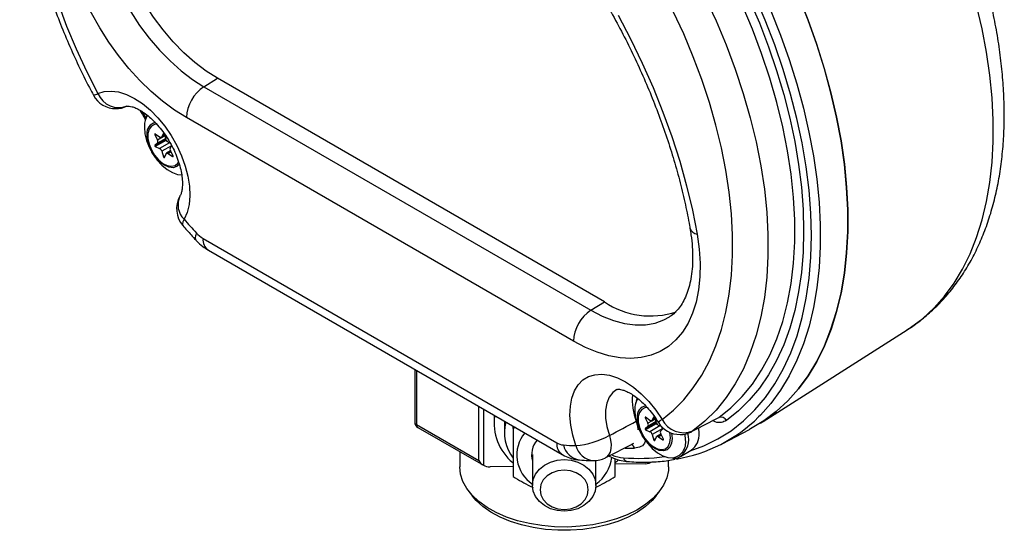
# Model space of a CAD drawing. Header units: inches. Extents: x 0.2 to 18.6, y -4.5 to 19.2.
# Tile 9 of 12: x 13.7 to 18.5, y 11.4 to 13.9. Entities that reach past the tile are written whole.
import ezdxf

# ---------------------------------------------------------------- set-up
doc = ezdxf.new("R2010")
doc.units = ezdxf.units.IN
doc.header["$MEASUREMENT"] = 0

msp = doc.modelspace()

# ---------------------------------------------------------------- linework, layer by layer
at = {"color": 7, "linetype": 'Continuous', "lineweight": 25}
for p, q in [((14.6141, 13.5968), (14.6808, 13.6381)), ((16.5785, 12.5425), (14.6808, 13.6381)), ((14.6141, 13.5968), (16.5118, 12.5013)), ((14.3121, 13.4725), (14.3292, 13.4445)), ((16.4265, 12.3501), (14.5288, 13.4456)), ((14.3776, 13.3641), (14.3744, 13.3622)), ((14.3744, 13.3622), (14.3873, 13.3352)), ((14.4256, 13.3379), (14.3744, 13.3083)), ((14.3974, 13.3497), (14.3763, 13.365)), ((14.4276, 13.3328), (14.3763, 13.3032)), ((14.4237, 13.3563), (14.3873, 13.3352)), ((14.4275, 13.3436), (14.3873, 13.3204)), ((14.4063, 13.3481), (14.4233, 13.3579)), ((14.4155, 13.3658), (14.4086, 13.3507)), ((14.4229, 13.359), (14.4086, 13.3507)), ((14.4174, 13.3669), (14.4155, 13.3658)), ((14.4289, 13.339), (14.422, 13.362)), ((14.4285, 13.3405), (14.4256, 13.3379)), ((14.4276, 13.3328), (14.4336, 13.3302)), ((14.4492, 13.3212), (14.4401, 13.3251)), ((14.3873, 13.3204), (14.3744, 13.3083)), ((14.3763, 13.3032), (14.3974, 13.2941)), ((14.4464, 13.3224), (14.3974, 13.2941)), ((14.4564, 13.3079), (14.4086, 13.2803)), ((14.4086, 13.2803), (14.4168, 13.2529)), ((14.451, 13.2825), (14.4312, 13.2712)), ((14.4535, 13.2773), (14.4401, 13.2695)), ((14.4502, 13.2989), (14.4575, 13.3057)), ((14.4631, 13.257), (14.4502, 13.284)), ((14.4235, 13.2568), (14.4168, 13.2529)), ((14.4207, 13.2506), (14.4289, 13.2685)), ((14.4401, 13.2695), (14.4612, 13.2542)), ((14.4636, 13.2556), (14.4612, 13.2542)), ((14.6106, 12.8533), (16.3447, 11.8522)), ((14.6365, 12.7961), (16.3706, 11.795)), ((16.5118, 12.5013), (16.5785, 12.5425)), ((17.3569, 11.957), (18.0632, 12.4061)), ((18.0612, 12.4048), (18.0632, 12.4061)), ((15.648, 12.2121), (15.648, 11.9541)), ((15.6572, 12.2068), (15.6572, 11.9413)), ((15.9628, 11.7649), (15.9628, 12.0304)), ((15.9849, 12.0176), (15.9849, 11.7415)), ((16.037, 11.9876), (16.037, 11.9831)), ((16.037, 11.9831), (16.037, 11.9456)), ((16.7817, 11.9762), (16.7785, 11.9743)), ((16.7785, 11.9743), (16.7914, 11.9473)), ((16.8016, 11.9618), (16.7805, 11.9771)), ((16.8197, 11.9779), (16.8127, 11.9628)), ((16.8215, 11.979), (16.8197, 11.9779)), ((16.8331, 11.9511), (16.8262, 11.9741)), ((15.6572, 11.9413), (15.9628, 11.7649)), ((15.6637, 11.927), (15.9849, 11.7415)), ((16.0884, 11.9579), (16.088, 11.9456)), ((16.088, 11.9456), (16.088, 11.9006)), ((16.131, 11.9217), (16.131, 11.9333)), ((16.143, 11.9264), (16.131, 11.9217)), ((16.8298, 11.95), (16.7785, 11.9204)), ((16.7914, 11.9325), (16.7785, 11.9204)), ((16.8317, 11.9449), (16.7805, 11.9153)), ((16.8279, 11.9684), (16.7914, 11.9473)), ((16.8317, 11.9557), (16.7914, 11.9325)), ((16.8505, 11.9345), (16.8016, 11.9062)), ((16.8104, 11.9602), (16.8274, 11.97)), ((16.8271, 11.9711), (16.8127, 11.9628)), ((16.8326, 11.9526), (16.8298, 11.95)), ((16.8317, 11.9449), (16.8378, 11.9423)), ((16.8589, 11.9309), (16.8442, 11.9372)), ((16.7805, 11.9153), (16.8016, 11.9062)), ((16.864, 11.922), (16.8127, 11.8924)), ((16.8127, 11.8924), (16.821, 11.865)), ((16.8249, 11.8627), (16.8331, 11.8806)), ((16.8551, 11.8947), (16.8354, 11.8833)), ((16.8576, 11.8894), (16.8442, 11.8816)), ((16.8442, 11.8816), (16.8653, 11.8663)), ((16.8544, 11.911), (16.8672, 11.923)), ((16.8673, 11.8691), (16.8544, 11.8961)), ((16.864, 11.922), (16.8645, 11.9204)), ((16.9079, 11.8994), (16.9106, 11.8733)), ((16.976, 11.8664), (16.9738, 11.8949)), ((17.0121, 11.9098), (17.0065, 11.9064)), ((17.0421, 11.8993), (17.0406, 11.9232)), ((17.1551, 11.847), (17.289, 11.9168)), ((16.585, 11.7791), (16.7201, 11.8477)), ((16.7182, 11.8485), (16.7233, 11.8502)), ((16.8277, 11.8689), (16.821, 11.865)), ((16.8677, 11.8677), (16.8653, 11.8663)), ((15.8692, 11.8084), (15.8692, 11.7344)), ((16.2255, 11.7949), (16.2255, 11.6433)), ((16.9515, 11.7853), (17.0043, 11.8157)), ((16.1309, 11.7364), (16.0177, 11.7341)), ((16.5365, 11.6433), (16.5365, 11.7649)), ((16.585, 11.7791), (16.5832, 11.7781)), ((16.7799, 11.7495), (16.631, 11.7465)), ((16.8928, 11.7344), (16.8928, 11.7652)), ((15.9137, 11.6138), (15.9317, 11.5906)), ((16.8302, 11.5906), (16.8482, 11.6138))]:
    msp.add_line(p, q, dxfattribs=at)
at = {"color": 7, "linetype": 'Continuous', "lineweight": 25, "flags": 128}
for points in [[(14.0948, 15.6714), (14.0393, 15.6264), (13.9881, 15.5751), (13.9414, 15.5175), (13.8994, 15.4541), (13.8623, 15.3849), (13.8303, 15.3103), (13.8033, 15.2306), (13.7817, 15.146), (13.7653, 15.057), (13.7544, 14.9639), (13.7489, 14.8671), (13.7489, 14.7669), (13.7544, 14.6637), (13.7653, 14.558), (13.7816, 14.4502), (13.8033, 14.3406), (13.8302, 14.2298), (13.8622, 14.1182), (13.8993, 14.0062), (13.9413, 13.8942), (13.9879, 13.7828), (14.0391, 13.6723), (14.0946, 13.5633)], [(14.6808, 13.6381), (14.6251, 13.6736), (14.5699, 13.7156), (14.516, 13.7635), (14.4639, 13.8168), (14.4142, 13.8749), (14.3675, 13.9372), (14.3243, 14.003), (14.285, 14.0715), (14.25, 14.1419), (14.2199, 14.2136), (14.1949, 14.2857), (14.1752, 14.3574), (14.1612, 14.4279), (14.1529, 14.4965), (14.1505, 14.5623), (14.154, 14.6246), (14.1633, 14.6829)], [(14.5288, 13.4456), (14.4704, 13.4825), (14.4124, 13.5255), (14.3555, 13.5741), (14.3002, 13.6279), (14.2469, 13.6865), (14.196, 13.7493), (14.1482, 13.8158), (14.1037, 13.8854), (14.063, 13.9574), (14.0264, 14.0312), (13.9943, 14.1062), (13.9669, 14.1818), (13.9445, 14.2571), (13.9273, 14.3316), (13.9154, 14.4046), (13.909, 14.4755), (13.9081, 14.5436), (13.9127, 14.6083), (13.9228, 14.669)], [(14.0943, 14.6462), (14.0849, 14.5878), (14.0815, 14.5251), (14.0839, 14.459), (14.0922, 14.3902), (14.1063, 14.3194), (14.126, 14.2473), (14.1512, 14.1749), (14.1814, 14.1029), (14.2165, 14.0322), (14.256, 13.9634), (14.2994, 13.8973), (14.3463, 13.8348), (14.3962, 13.7764), (14.4486, 13.7229), (14.5027, 13.6747), (14.5581, 13.6326), (14.6141, 13.5968)], [(17.1389, 11.9754), (17.1987, 12.0233), (17.2538, 12.0781), (17.304, 12.1395), (17.3491, 12.2074), (17.3891, 12.2814), (17.4236, 12.3613), (17.4526, 12.4466), (17.4759, 12.5372), (17.4935, 12.6326), (17.5052, 12.7324), (17.5111, 12.8362), (17.5111, 12.9437), (17.5052, 13.0543), (17.4934, 13.1677), (17.4758, 13.2833), (17.4525, 13.4008), (17.4235, 13.5197), (17.389, 13.6394), (17.349, 13.7595), (17.3038, 13.8795), (17.2536, 13.9989), (17.1985, 14.1173), (17.1387, 14.2342)], [(17.0119, 14.1536), (17.071, 14.0375), (17.1255, 13.9199), (17.1751, 13.8014), (17.2198, 13.6822), (17.2593, 13.563), (17.2934, 13.4442), (17.3221, 13.3263), (17.3451, 13.2097), (17.3625, 13.095), (17.3741, 12.9824), (17.38, 12.8727), (17.38, 12.766), (17.3742, 12.6629), (17.3625, 12.5638), (17.3452, 12.4691), (17.3221, 12.3791), (17.2935, 12.2943), (17.2594, 12.2149), (17.2199, 12.1412), (17.1753, 12.0737), (17.1256, 12.0124), (17.0712, 11.9577), (17.0121, 11.9098)], [(16.8607, 11.9664), (16.9162, 12.0114), (16.9674, 12.0628), (17.014, 12.1204), (17.056, 12.1839), (17.0931, 12.2531), (17.1251, 12.3277), (17.152, 12.4074), (17.1737, 12.492), (17.19, 12.581), (17.2009, 12.6741), (17.2064, 12.7709), (17.2064, 12.8711), (17.2009, 12.9743), (17.19, 13.08), (17.1736, 13.1879), (17.152, 13.2974), (17.125, 13.4082), (17.0929, 13.5199), (17.0559, 13.6319), (17.0139, 13.7438), (16.9672, 13.8553), (16.916, 13.9657), (16.8605, 14.0748)], [(16.9985, 11.8123), (17.066, 11.8371), (17.1348, 11.8707), (17.1996, 11.9112), (17.2601, 11.9587), (17.3162, 12.0128), (17.3676, 12.0735), (17.4141, 12.1404), (17.4555, 12.2134), (17.4917, 12.2921), (17.5226, 12.3763), (17.5481, 12.4656), (17.5679, 12.5598), (17.5821, 12.6584), (17.5907, 12.761), (17.5935, 12.8674), (17.5906, 12.9771), (17.582, 13.0897), (17.5677, 13.2048), (17.5478, 13.3218), (17.5223, 13.4405), (17.4914, 13.5604), (17.4551, 13.6809), (17.4136, 13.8018), (17.367, 13.9224), (17.3156, 14.0424)], [(17.2886, 14.0252), (17.338, 13.9091), (17.3827, 13.7924), (17.4225, 13.6756), (17.4573, 13.559), (17.487, 13.4431), (17.5114, 13.3284), (17.5305, 13.2152), (17.5442, 13.104), (17.5525, 12.9951), (17.5552, 12.8891), (17.5525, 12.7862), (17.5443, 12.6868), (17.5306, 12.5914), (17.5115, 12.5003), (17.4871, 12.4137), (17.4574, 12.3321), (17.4226, 12.2557), (17.3828, 12.1848), (17.3382, 12.1197), (17.2888, 12.0606), (17.2349, 12.0077), (17.1767, 11.9612)], [(17.5288, 14.0445), (17.5762, 13.9251), (17.6189, 13.8053), (17.6565, 13.6857), (17.6891, 13.5666), (17.7164, 13.4484), (17.7383, 13.3317), (17.7549, 13.2167), (17.7659, 13.1039), (17.7715, 12.9938), (17.7715, 12.8866), (17.766, 12.7829), (17.755, 12.6829), (17.7385, 12.5869), (17.7167, 12.4955), (17.6894, 12.4088), (17.657, 12.3272), (17.6194, 12.2509), (17.5768, 12.1803), (17.5294, 12.1156), (17.4773, 12.057), (17.4207, 12.0048), (17.3599, 11.959), (17.295, 11.92), (17.289, 11.9168)], [(17.3433, 11.9484), (17.3595, 11.959), (17.4204, 12.0047), (17.477, 12.0569), (17.5291, 12.1155), (17.5765, 12.1801), (17.6191, 12.2507), (17.6567, 12.3269), (17.6892, 12.4085), (17.7165, 12.4952), (17.7384, 12.5866), (17.7549, 12.6825), (17.766, 12.7825), (17.7715, 12.8862), (17.7715, 12.9934), (17.766, 13.1035), (17.7549, 13.2162), (17.7384, 13.3312), (17.7165, 13.4479), (17.6892, 13.5661), (17.6567, 13.6852), (17.6191, 13.8048), (17.5765, 13.9246), (17.5291, 14.044)], [(17.3942, 13.9685), (17.4416, 13.8494), (17.4841, 13.73), (17.5216, 13.6107), (17.554, 13.4919), (17.5813, 13.3741), (17.6031, 13.2577), (17.6196, 13.1431), (17.6307, 13.0306), (17.6362, 12.9208), (17.6363, 12.814), (17.6308, 12.7105), (17.6198, 12.6108), (17.6034, 12.5152), (17.5815, 12.424), (17.5544, 12.3375), (17.522, 12.2561), (17.4846, 12.1801), (17.4421, 12.1097), (17.3948, 12.0452), (17.3429, 11.9868), (17.3344, 11.9783)], [(18.0632, 12.4061), (18.0791, 12.4165), (18.139, 12.4614), (18.1946, 12.5128), (18.2459, 12.5704), (18.2925, 12.634), (18.3344, 12.7034), (18.3714, 12.7783), (18.4034, 12.8585), (18.4302, 12.9438), (18.4518, 13.0337), (18.468, 13.128), (18.4789, 13.2263), (18.4843, 13.3284), (18.4843, 13.4337), (18.4789, 13.542), (18.468, 13.6529), (18.4518, 13.7659), (18.4302, 13.8808), (18.4034, 13.9969)], [(16.645, 13.9482), (16.7066, 13.8314), (16.764, 13.7129), (16.817, 13.5933), (16.8653, 13.4728), (16.9089, 13.3521), (16.9475, 13.2314), (16.9811, 13.1111), (17.0094, 12.9918), (17.0325, 12.8738)], [(14.0946, 13.5633), (14.1257, 13.5732), (14.1599, 13.5758), (14.1966, 13.571), (14.235, 13.5589), (14.2743, 13.5398), (14.3135, 13.5141), (14.352, 13.4822), (14.3888, 13.4449), (14.4233, 13.403), (14.4546, 13.3574), (14.4821, 13.309), (14.5052, 13.2589), (14.5235, 13.2081), (14.5365, 13.1577), (14.544, 13.1087), (14.5457, 13.0623), (14.5418, 13.0194), (14.5322, 12.9808), (14.5171, 12.9475)], [(14.323, 13.4034), (14.3229, 13.398), (14.3256, 13.3666), (14.3337, 13.3334), (14.3467, 13.2998), (14.3641, 13.2674), (14.3852, 13.2376), (14.4089, 13.2117), (14.4344, 13.1907), (14.4604, 13.1757), (14.4859, 13.1673), (14.5067, 13.1656)], [(14.384, 13.4126), (14.3727, 13.4114), (14.3569, 13.4035), (14.3456, 13.3886), (14.3397, 13.3678), (14.3397, 13.3427), (14.3456, 13.3152), (14.3569, 13.2872), (14.3727, 13.2609), (14.392, 13.2383), (14.4133, 13.2209), (14.435, 13.2101), (14.4554, 13.2067), (14.4732, 13.2109), (14.4869, 13.2224), (14.491, 13.2288)], [(14.3763, 13.365), (14.3757, 13.3654), (14.3751, 13.3655), (14.3746, 13.3654), (14.3742, 13.365), (14.374, 13.3645), (14.3739, 13.3638), (14.3741, 13.363), (14.3744, 13.3622)], [(14.4086, 13.3507), (14.4078, 13.3494), (14.4067, 13.3484), (14.4055, 13.3477), (14.4041, 13.3474), (14.4025, 13.3475), (14.4009, 13.3479), (14.3992, 13.3486), (14.3974, 13.3497)], [(14.422, 13.362), (14.4215, 13.3634), (14.4207, 13.3646), (14.4198, 13.3657), (14.4187, 13.3664), (14.4177, 13.3668), (14.4168, 13.3669), (14.416, 13.3665), (14.4155, 13.3658)], [(14.4256, 13.3379), (14.4253, 13.3374), (14.4252, 13.3368), (14.4252, 13.336), (14.4255, 13.3352), (14.4259, 13.3345), (14.4264, 13.3338), (14.427, 13.3332), (14.4276, 13.3328)], [(14.4943, 13.2173), (14.4813, 13.2056), (14.4635, 13.2001), (14.4428, 13.2022), (14.4206, 13.2116), (14.3984, 13.2278), (14.3777, 13.2497), (14.36, 13.2757), (14.359, 13.2774)], [(14.3744, 13.3083), (14.3741, 13.3078), (14.3739, 13.3072), (14.374, 13.3064), (14.3742, 13.3056), (14.3746, 13.3049), (14.3751, 13.3042), (14.3757, 13.3036), (14.3763, 13.3032)], [(14.4168, 13.2529), (14.4171, 13.2521), (14.4176, 13.2513), (14.4181, 13.2507), (14.4187, 13.2502), (14.4194, 13.25), (14.4199, 13.25), (14.4204, 13.2502), (14.4207, 13.2506)], [(14.4289, 13.2685), (14.4297, 13.2699), (14.4308, 13.2709), (14.432, 13.2715), (14.4334, 13.2718), (14.435, 13.2718), (14.4366, 13.2714), (14.4383, 13.2706), (14.4401, 13.2695)], [(14.4612, 13.2542), (14.4618, 13.2539), (14.4624, 13.2538), (14.4629, 13.2539), (14.4633, 13.2542), (14.4635, 13.2548), (14.4636, 13.2554), (14.4634, 13.2562), (14.4631, 13.257)], [(14.5171, 12.9475), (14.5113, 12.9353), (14.509, 12.9253), (14.5101, 12.9181), (14.5114, 12.9163)], [(14.5781, 12.8798), (14.573, 12.8667), (14.5714, 12.856), (14.5733, 12.848), (14.5749, 12.8458)], [(17.0325, 12.8738), (17.0426, 12.8014), (17.0472, 12.7314), (17.0463, 12.6644), (17.0398, 12.6009), (17.028, 12.5416), (17.0108, 12.487), (16.9884, 12.4375), (16.961, 12.3936), (16.9289, 12.3557), (16.8923, 12.324), (16.8516, 12.299), (16.8071, 12.2808), (16.7592, 12.2696), (16.7084, 12.2655), (16.6551, 12.2685), (16.5997, 12.2785), (16.5429, 12.2956), (16.4849, 12.3195), (16.4265, 12.3501)], [(16.5118, 12.5013), (16.5678, 12.4724), (16.6232, 12.4506), (16.6773, 12.4362), (16.7296, 12.4294), (16.7795, 12.4301), (16.8265, 12.4385), (16.8699, 12.4544), (16.8977, 12.4697)], [(16.4382, 11.8385), (16.4231, 11.8892), (16.4135, 11.9388), (16.4095, 11.9864), (16.4113, 12.0307), (16.4188, 12.0711), (16.4318, 12.1065), (16.45, 12.1362), (16.4732, 12.1596), (16.5007, 12.1762), (16.532, 12.1857), (16.5664, 12.1878), (16.6033, 12.1826), (16.6417, 12.17), (16.681, 12.1504), (16.7203, 12.1242), (16.7586, 12.092), (16.7954, 12.0544), (16.8296, 12.0123), (16.8607, 11.9664)], [(16.6398, 12.113), (16.6194, 12.0983), (16.6018, 12.0754), (16.5898, 12.0462), (16.5838, 12.0116), (16.5839, 11.9728), (16.5902, 11.9311), (16.6024, 11.8879)], [(16.788, 12.0247), (16.7769, 12.0235), (16.761, 12.0156), (16.7497, 12.0007), (16.7439, 11.9799), (16.7439, 11.9548), (16.7497, 11.9273), (16.761, 11.8993), (16.7769, 11.873), (16.7962, 11.8504), (16.8175, 11.833), (16.8391, 11.8222), (16.8596, 11.8188), (16.8774, 11.823), (16.8911, 11.8345), (16.8997, 11.8525), (16.9027, 11.8757), (16.9027, 11.8757)], [(16.7272, 12.0155), (16.7271, 12.0101), (16.7298, 11.9787), (16.7379, 11.9455), (16.7509, 11.9119), (16.7683, 11.8795), (16.7893, 11.8497), (16.8131, 11.8238), (16.8386, 11.8028), (16.8646, 11.7878), (16.89, 11.7794), (16.9108, 11.7777)], [(16.7805, 11.9771), (16.7799, 11.9775), (16.7793, 11.9776), (16.7788, 11.9775), (16.7784, 11.9771), (16.7781, 11.9766), (16.7781, 11.9759), (16.7782, 11.9751), (16.7785, 11.9743)], [(16.8262, 11.9741), (16.8256, 11.9755), (16.8249, 11.9767), (16.8239, 11.9778), (16.8229, 11.9785), (16.8219, 11.9789), (16.821, 11.979), (16.8202, 11.9786), (16.8197, 11.9779)], [(16.8127, 11.9628), (16.8119, 11.9615), (16.8109, 11.9605), (16.8097, 11.9598), (16.8082, 11.9595), (16.8067, 11.9596), (16.805, 11.96), (16.8033, 11.9607), (16.8016, 11.9618)], [(16.8298, 11.95), (16.8295, 11.9495), (16.8294, 11.9489), (16.8294, 11.9481), (16.8296, 11.9473), (16.83, 11.9466), (16.8305, 11.9459), (16.8311, 11.9453), (16.8317, 11.9449)], [(16.6024, 11.8879), (16.6081, 11.8653), (16.6106, 11.8436), (16.6098, 11.8236), (16.6058, 11.8062), (16.5988, 11.7921), (16.5889, 11.7817), (16.585, 11.7791)], [(16.9106, 11.8733), (16.9077, 11.8493), (16.8991, 11.8304), (16.8855, 11.8177), (16.8677, 11.8122), (16.847, 11.8143), (16.8248, 11.8237), (16.8026, 11.8399), (16.7819, 11.8618), (16.7641, 11.8878), (16.7632, 11.8895)], [(16.7785, 11.9204), (16.7782, 11.9199), (16.7781, 11.9193), (16.7781, 11.9185), (16.7784, 11.9178), (16.7788, 11.917), (16.7793, 11.9163), (16.7799, 11.9157), (16.7805, 11.9153)], [(16.8331, 11.8806), (16.8339, 11.882), (16.8349, 11.883), (16.8362, 11.8836), (16.8376, 11.8839), (16.8391, 11.8839), (16.8408, 11.8835), (16.8425, 11.8827), (16.8442, 11.8816)], [(16.9027, 11.8757), (16.8997, 11.9022), (16.8996, 11.9026)], [(16.821, 11.865), (16.8213, 11.8642), (16.8217, 11.8634), (16.8223, 11.8628), (16.8229, 11.8623), (16.8235, 11.8621), (16.8241, 11.8621), (16.8245, 11.8623), (16.8249, 11.8627)], [(16.8653, 11.8663), (16.866, 11.866), (16.8666, 11.8659), (16.8671, 11.866), (16.8675, 11.8663), (16.8677, 11.8669), (16.8677, 11.8675), (16.8676, 11.8683), (16.8673, 11.8691)], [(16.8928, 11.7344), (16.8918, 11.7162), (16.8841, 11.6801), (16.8687, 11.6448), (16.8459, 11.6109), (16.8161, 11.5789), (16.7797, 11.5492), (16.7373, 11.5223), (16.6894, 11.4986), (16.6369, 11.4785), (16.5805, 11.4623), (16.521, 11.4502), (16.4595, 11.4425), (16.3967, 11.4391), (16.3337, 11.4402), (16.2715, 11.4458), (16.2109, 11.4558), (16.1528, 11.4699), (16.0983, 11.4881), (16.048, 11.51), (16.0027, 11.5354), (15.9632, 11.5637), (15.9301, 11.5946), (15.9037, 11.6277), (15.8846, 11.6624), (15.873, 11.6981), (15.8692, 11.7344), (15.8692, 11.7344)], [(16.381, 11.7703), (16.4156, 11.7671), (16.4484, 11.7577), (16.4779, 11.7426), (16.5026, 11.7225), (16.5211, 11.6984), (16.5326, 11.6716), (16.5365, 11.6433), (16.5326, 11.6151), (16.5211, 11.5882), (16.5026, 11.5641), (16.4779, 11.544), (16.4484, 11.5289), (16.4156, 11.5195), (16.381, 11.5163), (16.3464, 11.5195), (16.3135, 11.5289), (16.284, 11.544), (16.2594, 11.5641), (16.2409, 11.5882), (16.2294, 11.6151), (16.2255, 11.6433), (16.2294, 11.6716), (16.2409, 11.6984), (16.2594, 11.7225), (16.284, 11.7426), (16.3135, 11.7577), (16.3464, 11.7671), (16.381, 11.7703)], [(16.5374, 11.765), (16.537, 11.7633), (16.5365, 11.7616)], [(16.6471, 11.7676), (16.6378, 11.7587), (16.6333, 11.7547)], [(16.381, 11.7182), (16.3504, 11.7149), (16.3219, 11.7052), (16.2975, 11.6899), (16.2787, 11.6699), (16.2669, 11.6467), (16.2629, 11.6217), (16.2669, 11.5968), (16.2787, 11.5735), (16.2975, 11.5535), (16.3219, 11.5382), (16.3504, 11.5286), (16.381, 11.5253), (16.4115, 11.5286), (16.44, 11.5382), (16.4645, 11.5535), (16.4833, 11.5735), (16.4951, 11.5968), (16.4991, 11.6217), (16.4951, 11.6467), (16.4833, 11.6699), (16.4645, 11.6899), (16.44, 11.7052), (16.4115, 11.7149), (16.381, 11.7182)], [(16.8302, 11.5906), (16.8122, 11.5697), (16.7791, 11.5396), (16.7397, 11.5121), (16.6947, 11.4877), (16.6447, 11.4667), (16.5905, 11.4495), (16.533, 11.4364), (16.4732, 11.4275), (16.4119, 11.423), (16.3501, 11.423), (16.2888, 11.4275), (16.2289, 11.4364), (16.1714, 11.4495), (16.1173, 11.4667), (16.0673, 11.4877), (16.0222, 11.5121), (15.9828, 11.5396), (15.9497, 11.5697), (15.9317, 11.5906)]]:
    msp.add_lwpolyline(points, dxfattribs=at)
at = {"color": 7, "linetype": 'Continuous', "lineweight": 25}
for centre, radius, start, end in [((14.7216, 13.4365), 0.1931, 123.85, 177.3048), ((14.0693, 13.6002), 0.0448, 274.2044, 304.3435), ((14.183, 13.6143), 0.125, 208.0124, 270), ((14.1979, 13.607), 0.1122, 202.9548, 291.4838), ((14.183, 13.6143), 0.125, 270, 294.8777), ((14.4277, 13.404), 0.1047, 149.4193, 180.3223), ((14.3871, 13.3696), 0.0526, 101.0082, 186.6334), ((14.5008, 13.3635), 0.1659, 179.9994, 211.2861), ((14.376, 13.3278), 0.0135, 326.6166, 33.3834), ((14.4505, 13.3449), 0.0224, 195.4233, 242.1659), ((14.387, 13.2743), 0.0224, 15.4233, 62.1659), ((14.4615, 13.2914), 0.0135, 146.6166, 213.3834), ((14.6055, 12.9985), 0.125, 149.8784, 221.1344), ((14.5875, 13.0184), 0.0999, 155.1191, 225.2016), ((16.758, 14.9044), 2.975, 221.1294, 222.8842), ((17.0394, 12.917), 0.0438, 198.1875, 261.0032), ((14.6833, 12.9755), 0.1422, 222.2974, 239.2584), ((14.6703, 12.8458), 0.0602, 172.8844, 235.8034), ((16.8042, 12.8761), 0.4027, 235.919, 288.3227), ((16.6193, 12.341), 0.1931, 123.85, 177.3048), ((17.0037, 12.063), 0.2892, 175.1369, 201.4371), ((16.8319, 12.0161), 0.1047, 149.4161, 180.3226), ((16.7913, 11.9817), 0.0526, 100.7863, 186.6444), ((16.287, 11.9474), 0.2494, 171.2037, 230.6297), ((16.905, 11.9756), 0.1659, 179.9994, 211.2861), ((16.8067, 12.5127), 0.751, 279.5548, 314.6421), ((17.15, 11.9473), 0.0302, 27.4717, 111.4043), ((15.6793, 11.9541), 0.0313, 180, 240.0027), ((15.6636, 11.9556), 0.0157, 185.5724, 245.7478), ((15.6728, 11.9397), 0.0157, 174.2566, 234.4312), ((16.2924, 11.9007), 0.2041, 164.9057, 217.4663), ((16.7802, 11.9399), 0.0135, 326.6166, 33.3834), ((16.8547, 11.957), 0.0224, 195.4233, 242.1659), ((16.9491, 12.0174), 0.125, 211.7135, 270), ((16.8827, 11.9212), 0.0503, 115.9678, 142.6457), ((16.8398, 11.9146), 0.0253, 17.0186, 36.1041), ((16.9679, 12.0225), 0.121, 207.6084, 291.4068), ((16.3181, 11.7916), 0.1693, 140.076, 236.8406), ((16.4089, 12.2334), 0.3959, 274.2358, 299.2572), ((16.7912, 11.8865), 0.0224, 15.4233, 62.1659), ((16.8657, 11.9036), 0.0135, 146.6166, 213.3834), ((16.9491, 12.0174), 0.125, 270, 297.3425), ((16.8867, 11.8677), 0.1049, 308.3363, 17.0004), ((16.9518, 11.8898), 0.0908, 305.3259, 5.9863), ((16.3331, 11.7923), 0.1119, 139.1536, 195.9155), ((16.4044, 11.8448), 0.0602, 172.8945, 235.7022), ((16.3854, 11.919), 0.0783, 238.6507, 263.9624), ((16.4472, 12.733), 0.8945, 265.5124, 269.4226), ((16.4703, 11.8619), 0.0954, 192.5148, 261.3284), ((16.5341, 11.8632), 0.0991, 194.4396, 264.936), ((16.7012, 11.8178), 0.0263, 15.7444, 72.0747), ((16.9008, 11.8534), 0.0764, 277.5754, 9.8217), ((16.4339, 11.7993), 0.1812, 304.4571, 354.5637), ((16.6885, 11.9727), 0.1949, 248.3362, 264.9486), ((16.7469, 12.6906), 0.9151, 265.2582, 277.9382), ((16.7315, 12.7798), 0.9549, 266.8676, 269.7015), ((16.5265, 11.8896), 0.125, 269.4476, 296.9315), ((16.6946, 11.7837), 0.0238, 192.5149, 261.3273)]:
    msp.add_arc(centre, radius, start, end, dxfattribs=at)
for centre, major_axis, ratio, start_param, end_param in [((15.9849, 11.7776), (-0.0221, 0.0383), 0.577335, 1.570756, 2.356154), ((16.0161, 11.7596), (0.0442, 0), 0.577382, 3.926991, 4.747296), ((16.7799, 11.775), (0.0427, 0.0013), 0.597193, 4.695563, 5.515138)]:
    msp.add_ellipse(centre, major_axis=major_axis, ratio=ratio, start_param=start_param, end_param=end_param, dxfattribs=at)
for points, knots in [([(14.1098, 15.8237), (14.0986, 15.8152), (14.0677, 15.7921), (14.0203, 15.7496), (13.969, 15.6948), (13.9219, 15.6346), (13.8792, 15.5692), (13.841, 15.4986), (13.8075, 15.4231), (13.7787, 15.3429), (13.7549, 15.2583), (13.7362, 15.1696), (13.7226, 15.0772), (13.7141, 14.9814), (13.7108, 14.8825), (13.7127, 14.7811), (13.7197, 14.6773), (13.7317, 14.5716), (13.7488, 14.4644), (13.7708, 14.3559), (13.7975, 14.2466), (13.829, 14.1368), (13.8651, 14.0269), (13.9056, 13.9171), (13.9505, 13.8079), (13.9995, 13.6996), (14.0409, 13.6157), (14.0661, 13.568), (14.0726, 13.5556)], [0, 0, 0, 0, 0.02205, 0.060509, 0.099073, 0.137857, 0.176922, 0.216298, 0.255987, 0.295965, 0.336189, 0.376609, 0.417172, 0.457829, 0.49854, 0.539273, 0.579999, 0.620706, 0.661384, 0.70203, 0.742644, 0.783226, 0.823779, 0.864306, 0.904812, 0.9453, 0.985777, 1, 1, 1, 1]), ([(18.0604, 12.4052), (18.0671, 12.4092), (18.0958, 12.4262), (18.143, 12.4624), (18.2014, 12.5135), (18.2554, 12.5705), (18.3052, 12.6328), (18.3507, 12.7003), (18.3916, 12.7729), (18.4278, 12.8505), (18.4592, 12.9328), (18.4855, 13.0197), (18.5068, 13.1107), (18.5228, 13.2055), (18.5335, 13.3039), (18.5389, 13.4053), (18.539, 13.5094), (18.5338, 13.6158), (18.5234, 13.7242), (18.5079, 13.8341), (18.4874, 13.9452), (18.462, 14.0571), (18.4317, 14.1697), (18.3968, 14.2823), (18.3573, 14.3949), (18.3134, 14.5069), (18.2653, 14.6182), (18.213, 14.7283), (18.1568, 14.8369), (18.0969, 14.9437), (18.0334, 15.0483), (17.9664, 15.1505), (17.8963, 15.25), (17.8233, 15.3463), (17.7474, 15.4394), (17.669, 15.5286), (17.5927, 15.6097), (17.5418, 15.6589), (17.5185, 15.6813)], [0, 0, 0, 0, 0.00805, 0.03472, 0.061422, 0.088238, 0.115243, 0.142494, 0.170029, 0.197862, 0.225985, 0.254371, 0.282979, 0.31176, 0.340664, 0.369648, 0.398674, 0.427711, 0.456735, 0.485735, 0.514703, 0.543637, 0.572538, 0.601406, 0.630245, 0.659059, 0.687853, 0.716631, 0.745398, 0.77416, 0.802923, 0.83169, 0.860466, 0.889257, 0.918068, 0.946904, 0.975772, 1, 1, 1, 1]), ([(14.5222, 15.2744), (14.5295, 15.2785), (14.5559, 15.2933), (14.605, 15.3127), (14.6692, 15.3324), (14.7366, 15.3456), (14.8065, 15.3527), (14.8787, 15.3536), (14.9531, 15.3484), (15.0293, 15.3372), (15.1074, 15.32), (15.187, 15.2969), (15.2679, 15.2679), (15.35, 15.233), (15.433, 15.1923), (15.5165, 15.1459), (15.6004, 15.094), (15.6843, 15.0366), (15.7679, 14.9739), (15.851, 14.9061), (15.9332, 14.8335), (16.0143, 14.7562), (16.0939, 14.6744), (16.1719, 14.5885), (16.2478, 14.4987), (16.3216, 14.4053), (16.3928, 14.3086), (16.4613, 14.2089), (16.5268, 14.1067), (16.5892, 14.0021), (16.6481, 13.8956), (16.7034, 13.7875), (16.7549, 13.6781), (16.8025, 13.568), (16.8459, 13.4573), (16.8851, 13.3466), (16.92, 13.2361), (16.9503, 13.1263), (16.9757, 13.0195), (16.9904, 12.9454), (16.997, 12.9076), (16.9978, 12.9034)], [0, 0, 0, 0, 0.0107285, 0.0390499, 0.0672311, 0.0951476, 0.1227431, 0.1500215, 0.1770238, 0.2038054, 0.2304224, 0.2569239, 0.2833502, 0.3097323, 0.3360937, 0.36245, 0.3888101, 0.4151828, 0.4415733, 0.4679846, 0.4944177, 0.5208725, 0.547348, 0.5738425, 0.6003538, 0.6268798, 0.6534178, 0.6799653, 0.7065195, 0.7330777, 0.7596372, 0.7861947, 0.8127469, 0.8392913, 0.8658248, 0.8923449, 0.9188489, 0.9453341, 0.9717982, 0.9968426, 1, 1, 1, 1]), ([(14.2356, 13.5009), (14.2357, 13.501), (14.2362, 13.5012), (14.239, 13.5019), (14.2478, 13.502), (14.2618, 13.4995), (14.2805, 13.493), (14.3032, 13.4814), (14.3283, 13.4647), (14.3547, 13.443), (14.3814, 13.4164), (14.4075, 13.3855), (14.432, 13.3511), (14.4541, 13.3141), (14.473, 13.2757), (14.4882, 13.237), (14.4994, 13.1994), (14.5065, 13.164), (14.5096, 13.1322), (14.5091, 13.1051), (14.5059, 13.0836), (14.5014, 13.0688), (14.4987, 13.0637), (14.4974, 13.0613)], [0, 0, 0, 0, 0.026146, 0.079127, 0.126874, 0.172201, 0.220003, 0.267461, 0.315285, 0.363893, 0.413348, 0.463537, 0.514264, 0.565306, 0.616429, 0.667336, 0.717786, 0.767569, 0.816526, 0.864605, 0.911976, 0.959216, 1, 1, 1, 1]), ([(14.3001, 13.4824), (14.3087, 13.4674), (14.3175, 13.452), (14.3271, 13.437), (14.3274, 13.4366)], [0, 0, 0, 0, 0.969741, 1, 1, 1, 1]), ([(14.3358, 13.4579), (14.3328, 13.4514), (14.3263, 13.4374), (14.3231, 13.4169), (14.3228, 13.4034), (14.3227, 13.3996)], [0, 0, 0, 0, 0.37995, 0.822126, 1, 1, 1, 1]), ([(14.5114, 12.9163), (14.5249, 12.901), (14.5459, 12.8772), (14.5673, 12.854), (14.5749, 12.8458)], [0, 0, 0, 0, 0.643674, 1, 1, 1, 1]), ([(16.9978, 12.9034), (16.9995, 12.8927), (17.0046, 12.8615), (17.0097, 12.8118), (17.0116, 12.7556), (17.0092, 12.7033), (17.0028, 12.6552), (16.9929, 12.6119), (16.9796, 12.5735), (16.9635, 12.5404), (16.9449, 12.5121), (16.9234, 12.489), (16.9078, 12.4751), (16.8982, 12.4701), (16.8976, 12.4698)], [0, 0, 0, 0, 0.048566, 0.141394, 0.233811, 0.325825, 0.41755, 0.509213, 0.601132, 0.693985, 0.788896, 0.887625, 0.99264, 1, 1, 1, 1]), ([(14.575, 12.8461), (14.5761, 12.8448), (14.5862, 12.8325), (14.6067, 12.8151), (14.6274, 12.8021), (14.6366, 12.7964)], [0, 0, 0, 0, 0.062229, 0.586204, 1, 1, 1, 1]), ([(16.6397, 12.1129), (16.6397, 12.113), (16.64, 12.1132), (16.6422, 12.1139), (16.6503, 12.1143), (16.6636, 12.1122), (16.6818, 12.1063), (16.7042, 12.0954), (16.729, 12.0794), (16.7552, 12.0583), (16.782, 12.0324), (16.8082, 12.002), (16.8284, 11.9744), (16.8394, 11.9571), (16.8427, 11.9517)], [0, 0, 0, 0, 0.044708, 0.150647, 0.240171, 0.324579, 0.41354, 0.501455, 0.589943, 0.679822, 0.771283, 0.864143, 0.958055, 1, 1, 1, 1]), ([(16.7399, 12.0699), (16.7369, 12.0635), (16.7304, 12.0495), (16.7272, 12.029), (16.7269, 12.0156), (16.7268, 12.0117)], [0, 0, 0, 0, 0.379262, 0.821929, 1, 1, 1, 1]), ([(16.7442, 11.9147), (16.744, 11.9167), (16.7436, 11.9208), (16.7426, 11.927), (16.7415, 11.9332), (16.74, 11.9393), (16.7384, 11.9454), (16.7365, 11.9514), (16.7351, 11.9553), (16.7344, 11.9573)], [0, 0, 0, 0, 0.149763, 0.297504, 0.443035, 0.586189, 0.726816, 0.864789, 1, 1, 1, 1]), ([(17.1767, 11.9612), (17.1687, 11.9573), (17.1527, 11.9494), (17.1281, 11.9506), (17.1128, 11.9582), (17.1084, 11.9604)], [0, 0, 0, 0, 0.41671, 0.833261, 1, 1, 1, 1]), ([(16.131, 11.9217), (16.131, 11.9151), (16.131, 11.9021), (16.131, 11.8832), (16.1311, 11.8649), (16.131, 11.8472), (16.1309, 11.8299), (16.1307, 11.8127), (16.1306, 11.7916), (16.1308, 11.7669), (16.1311, 11.7393), (16.131, 11.7123), (16.131, 11.6949), (16.131, 11.686)], [0, 0, 0, 0, 0.075342, 0.148254, 0.219328, 0.289244, 0.358767, 0.428731, 0.500014, 0.623819, 0.745602, 0.869761, 1, 1, 1, 1]), ([(16.7803, 11.864), (16.7798, 11.862), (16.7763, 11.8475), (16.7589, 11.8304), (16.7373, 11.8268), (16.7265, 11.8249)], [0, 0, 0, 0, 0.071067, 0.535018, 1, 1, 1, 1]), ([(16.3707, 11.7953), (16.3722, 11.7943), (16.3837, 11.7866), (16.4072, 11.7776), (16.4345, 11.7693), (16.4509, 11.7686), (16.456, 11.7684)], [0, 0, 0, 0, 0.057423, 0.45357, 0.831507, 1, 1, 1, 1]), ([(16.6008, 11.7871), (16.6019, 11.7865), (16.6155, 11.7792), (16.6416, 11.7693), (16.6706, 11.7621), (16.6869, 11.7605), (16.691, 11.7601)], [0, 0, 0, 0, 0.037942, 0.449697, 0.861359, 1, 1, 1, 1]), ([(16.9145, 11.7763), (16.9178, 11.7761), (16.9293, 11.7756), (16.9421, 11.7792), (16.9499, 11.7849), (16.9514, 11.786)], [0, 0, 0, 0, 0.245604, 0.853551, 1, 1, 1, 1]), ([(16.4558, 11.7676), (16.4708, 11.7666), (16.4941, 11.7651), (16.5171, 11.7647), (16.5253, 11.7646)], [0, 0, 0, 0, 0.643533, 1, 1, 1, 1]), ([(16.631, 11.686), (16.631, 11.7088), (16.631, 11.7365), (16.631, 11.7688), (16.631, 11.7744)], [0, 0, 0, 0, 0.826682, 1, 1, 1, 1]), ([(16.691, 11.7601), (16.7053, 11.7592), (16.7466, 11.7565), (16.8133, 11.7572), (16.8771, 11.7618), (16.9135, 11.7686), (16.9252, 11.7709)], [0, 0, 0, 0, 0.176864, 0.510108, 0.842858, 1, 1, 1, 1]), ([(16.131, 11.686), (16.1587, 11.6695), (16.1913, 11.6501), (16.2243, 11.6348), (16.2291, 11.6325)], [0, 0, 0, 0, 0.853305, 1, 1, 1, 1]), ([(16.5347, 11.6334), (16.5389, 11.6354), (16.5713, 11.6504), (16.6032, 11.6695), (16.631, 11.686)], [0, 0, 0, 0, 0.130033, 1, 1, 1, 1])]:
    msp.add_open_spline(points, degree=3, knots=knots, dxfattribs=at)
for points in [[(17.0121, 11.9098), (17.0544, 11.9317), (17.0967, 11.9535), (17.1389, 11.9754)], [(16.6024, 11.8879), (16.6464, 11.911), (16.6904, 11.9341), (16.7344, 11.9573)]]:
    msp.add_open_spline(points, degree=3, dxfattribs=at)

doc.saveas('drawing.dxf')
